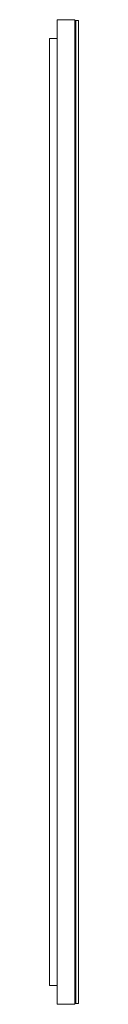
# Model space of a CAD drawing. Header units: millimetres. Extents: x 2719.07 to 2719.1, y 1984.41 to 1985.46.
import ezdxf

# ---------------------------------------------------------------- set-up
doc = ezdxf.new("R2010")
doc.units = ezdxf.units.MM
doc.layers.add('SANINDUSA', color=3, linetype='Continuous')

msp = doc.modelspace()

# ---------------------------------------------------------------- linework, layer by layer
at = {"layer": 'SANINDUSA', "linetype": 'Continuous', "lineweight": 15}
for p, q in [((2719.0761, 1984.4095), (2719.0761, 1985.4595)), ((2719.0761, 1985.4595), (2719.0951, 1985.4595)), ((2719.0951, 1984.4095), (2719.0951, 1985.4595)), ((2719.0951, 1985.4575), (2719.0961, 1985.4585)), ((2719.0961, 1985.4585), (2719.0961, 1985.4555)), ((2719.0961, 1985.4585), (2719.0991, 1985.4585)), ((2719.0961, 1985.4555), (2719.0961, 1984.4135)), ((2719.0991, 1985.4555), (2719.0991, 1985.4585)), ((2719.0991, 1984.4135), (2719.0991, 1985.4555)), ((2719.0761, 1985.4395), (2719.0681, 1985.4395)), ((2719.0681, 1985.4395), (2719.0681, 1984.4295)), ((2719.0761, 1984.4295), (2719.0681, 1984.4295)), ((2719.0761, 1984.4095), (2719.0951, 1984.4095)), ((2719.0961, 1984.4105), (2719.0951, 1984.4115)), ((2719.0961, 1984.4135), (2719.0961, 1984.4105)), ((2719.0961, 1984.4105), (2719.0991, 1984.4105)), ((2719.0991, 1984.4105), (2719.0991, 1984.4135))]:
    msp.add_line(p, q, dxfattribs=at)

doc.saveas('drawing.dxf')
